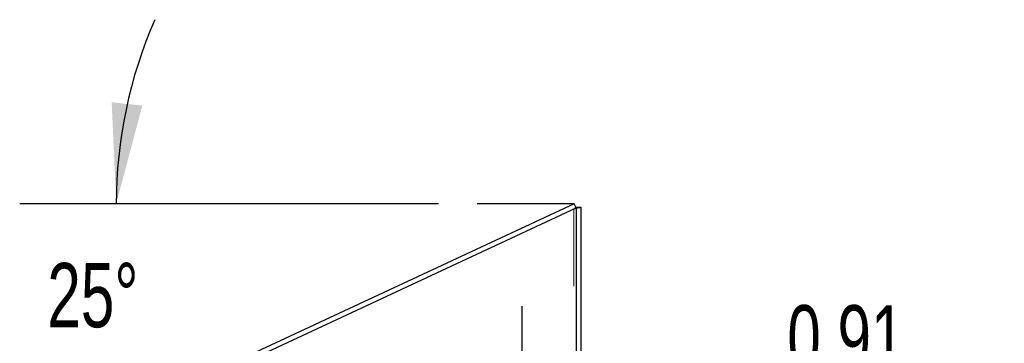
# Model space of a CAD drawing. Header units: inches. Extents: x 0.2 to 10.8, y 0.2 to 8.2.
# Tile 119 of 123: x 5.983 to 7.258, y 5.463 to 5.882. Entities that reach past the tile are written whole.
import ezdxf

# ---------------------------------------------------------------- set-up
doc = ezdxf.new("R2010")
doc.units = ezdxf.units.IN
doc.header["$MEASUREMENT"] = 0
doc.linetypes.add('HIDDEN', pattern=[0.075, 0.05, -0.025])
doc.layers.add('DIMENSIONS', color=140, linetype='Continuous')
doc.styles.add('SLDTEXTSTYLE0', font='TXT', dxfattribs={"width": 0.7})
doc.dimstyles.new('SLDDIMSTYLE5', dxfattribs={"dimtxt": 0.084961, "dimasz": 0.13, "dimexe": 0, "dimexo": 0.0625, "dimgap": 0.02124, "dimtad": 0, "dimtih": 1, "dimtoh": 1, "dimdec": 4, "dimlfac": 12, "dimzin": 12, "dimdsep": 46, "dimtxsty": 'SLDTEXTSTYLE0', "dimsah": 1, "dimcen": 0.09, "dimadec": 0, "dimazin": 3, "dimtfac": 1, "dimtdec": 0, "dimtofl": 0, "dimtmove": 0, "dimatfit": 3, "dimfxl": 0, "dimfrac": 2, "dimtolj": 1, "dimtzin": 12, "dimarcsym": 0})
doc.dimstyles.new('SLDDIMSTYLE6', dxfattribs={"dimtxt": 0.084961, "dimasz": 0.13, "dimexe": 0, "dimexo": 0.0625, "dimgap": 0.02124, "dimtad": 0, "dimtih": 1, "dimtoh": 1, "dimlfac": 12, "dimrnd": 1e-09, "dimdsep": 46, "dimtxsty": 'SLDTEXTSTYLE0', "dimsah": 1, "dimcen": 0.09, "dimadec": 0, "dimazin": 2, "dimtfac": 1, "dimtmove": 0, "dimatfit": 0, "dimfxl": 0, "dimfrac": 2, "dimtolj": 1, "dimtzin": 12, "dimarcsym": 0})

# ---------------------------------------------------------------- blocks, each defined once
blk = doc.blocks.new('_D_14')
at = {"layer": 'DIMENSIONS'}
blk.add_line((6.5251, 5.644), (5.9827, 5.644), dxfattribs=at)
for start, end in [(156.2971, 180), (205, 228.7029)]:
    blk.add_arc((6.7007, 5.644), 0.593, start, end, dxfattribs=at)
for points in [[(6.1077, 5.644), (6.1415, 5.7711), (6.1018, 5.7754)], [(6.1632, 5.3934), (6.2134, 5.2718), (6.2476, 5.2925)]]:
    blk.add_solid(points, dxfattribs=at)
at = {"layer": 'DIMENSIONS', "insert": (6.0185, 5.5672), "char_height": 0.08333, "attachment_point": 1, "style": 'SLDTEXTSTYLE0'}
blk.add_mtext('25°', dxfattribs=at)
blk = doc.blocks.new('_D_19')
at = {"layer": 'DIMENSIONS'}
for p, q in [((6.6335, 5.2315), (6.6335, 5.5111)), ((6.6335, 5.3861), (6.3835, 5.3861)), ((6.7093, 5.3861), (6.8616, 5.3861)), ((6.9767, 5.3861), (6.9482, 5.3861)), ((6.9482, 5.3861), (6.9482, 5.251)), ((7.2292, 5.3861), (7.2577, 5.3861)), ((7.2577, 5.3861), (7.2577, 5.251)), ((6.9482, 5.251), (6.9767, 5.251)), ((7.2577, 5.251), (7.2292, 5.251))]:
    blk.add_line(p, q, dxfattribs=at)
for points in [[(6.6335, 5.3861), (6.5035, 5.4061), (6.5035, 5.3661)], [(6.7093, 5.3861), (6.8393, 5.3661), (6.8393, 5.4061)]]:
    blk.add_solid(points, dxfattribs=at)
at = {"layer": 'DIMENSIONS', "char_height": 0.08333, "attachment_point": 1, "style": 'SLDTEXTSTYLE0'}
for s, insert in [('0.91', (6.9767, 5.5125)), ('23.1', (6.9767, 5.3584))]:
    blk.add_mtext(s, dxfattribs=dict(at, insert=insert))

msp = doc.modelspace()

# ---------------------------------------------------------------- linework, layer by layer
at = {"color": 7, "linetype": 'Continuous', "lineweight": 25}
for p, q in [((6.7007156, 5.6440034), (6.0705729, 5.350163)), ((6.0706606, 5.3435837), (6.7032513, 5.6385655)), ((6.7032513, 5.6385655), (6.7007156, 5.6440034)), ((6.7032513, 5.6395189), (6.7092513, 5.6395189)), ((6.7032513, 5.6395189), (6.7032513, 5.6385655)), ((6.7032513, 5.6385655), (6.7032513, 2.8977542)), ((6.7092513, 5.6395189), (6.7092513, 2.8977542))]:
    msp.add_line(p, q, dxfattribs=at)
at = {"color": 7, "linetype": 'HIDDEN', "lineweight": 18}
for p, q in [((6.7002513, 5.6371666), (6.7002513, 2.8977542)), ((6.7002513, 5.6371666), (6.7002513, 2.8977542)), ((6.7019971, 5.6385655), (6.7054888, 5.6385655)), ((6.7032513, 5.6389355), (6.7092513, 5.6389355))]:
    msp.add_line(p, q, dxfattribs=at)
for points, knots in [([(6.7002513, 5.6371666), (6.7011829, 5.6373998), (6.7021145, 5.6376329), (6.7038887, 5.6380992), (6.7047311, 5.6383324), (6.7054888, 5.6385655)], [0, 0, 0, 0, 0.5, 0.5, 1, 1, 1, 1]), ([(6.7019971, 5.6385655), (6.7021798, 5.6385964), (6.7025452, 5.638658), (6.7029325, 5.6387457), (6.703067, 5.6388026), (6.7031286, 5.6388287)], [0, 0, 0, 0, 0.351561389, 0.7031231, 1, 1, 1, 1]), ([(6.7054888, 5.6385655), (6.7066472, 5.6386272), (6.7076043, 5.6386889), (6.7089068, 5.6388122), (6.7092513, 5.6388739), (6.7092513, 5.6389355)], [0, 0, 0, 0, 0.5, 0.5, 1, 1, 1, 1])]:
    msp.add_open_spline(points, degree=3, knots=knots, dxfattribs=at)
msp.add_open_spline([(6.7019971, 5.6385655), (6.701492, 5.6380992), (6.7008724, 5.6376329), (6.7002513, 5.6371666)], degree=3, dxfattribs=at)
at = {"color": 7, "linetype": 'Continuous', "lineweight": 25}
msp.add_open_spline([(6.7031286, 5.6388287), (6.703142, 5.6388335), (6.7032417, 5.6388691), (6.7032468, 5.6389047), (6.7032513, 5.6389355)], degree=3, knots=[0, 0, 0, 0, 0.134609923, 1, 1, 1, 1], dxfattribs=at)
at = {"layer": 'DIMENSIONS'}
msp.add_line((6.7007156, 5.6440034), (6.5751162, 5.6440034), dxfattribs=at)

# ---------------------------------------------------------------- dimensions: what is measured, and where the dimension line sits
dim = msp.add_angular_dim_2l(base=(6.120308, 5.7658006), line1=((6.5751162, 5.6440034), (6.7007156, 5.6440034)), line2=((6.0638973, 5.3470502), (6.7007156, 5.6440034)), dimstyle='SLDDIMSTYLE5', dxfattribs=at)
dim.commit()
dim.dimension.update_dxf_attribs({"geometry": '_D_14', "text_midpoint": (6.1192735, 5.527245), "dimtype": 162})
dim = msp.add_linear_dim(base=(6.6335013, 5.3860513), p1=(6.7092513, 5.6395189), p2=(6.6335013, 5.1815042), dimstyle='SLDDIMSTYLE6', dxfattribs=at)
dim.commit()
dim.dimension.update_dxf_attribs({"geometry": '_D_19', "text_midpoint": (7.1029521, 5.3860513), "dimtype": 160})

doc.saveas('drawing.dxf')
